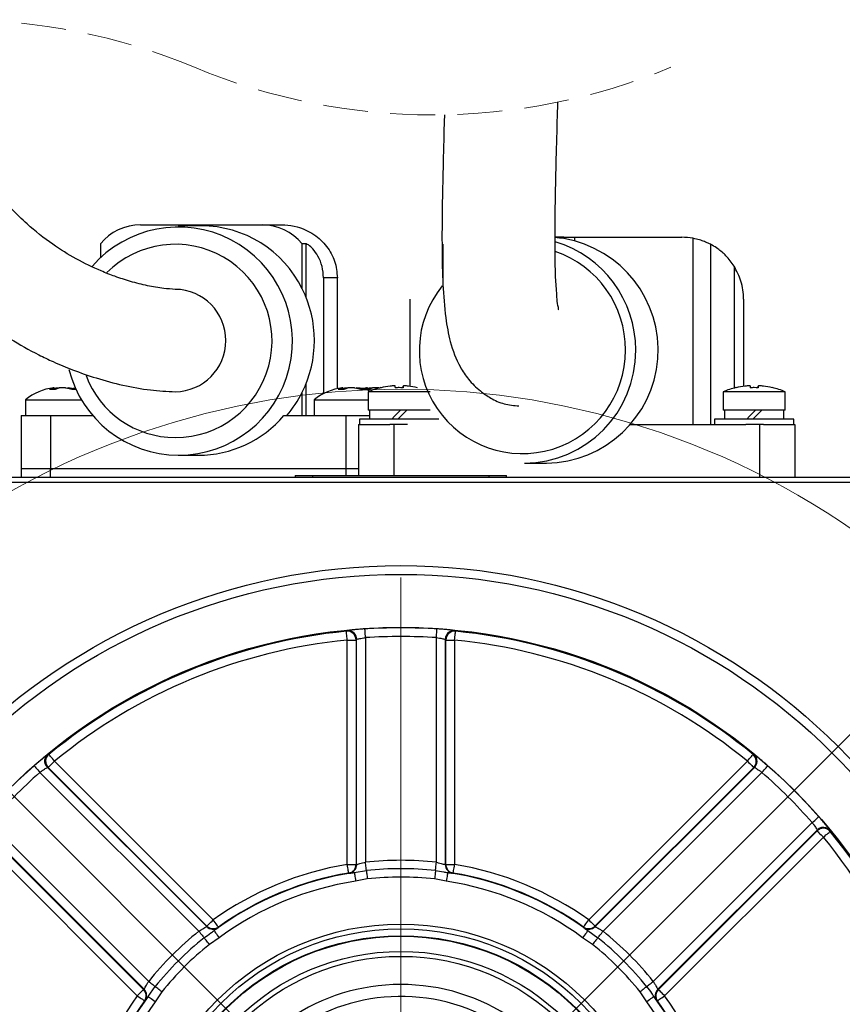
# Model space of a CAD drawing. Header units: millimetres. Extents: x 10 to 584, y 10 to 410.
# Tile 18 of 28: x 329 to 375, y 210 to 266. Entities that reach past the tile are written whole.
import ezdxf

# ---------------------------------------------------------------- set-up
doc = ezdxf.new("R2010")
doc.units = ezdxf.units.MM
doc.header["$LTSCALE"] = 2
for name, pattern in [('SLD-中心线', [34.29, 30.48, -1.27, 1.27, -1.27]), ('SLD-实线', [0]), ('SLD-虚线', [1.905, 1.27, -0.635])]:
    doc.linetypes.add(name, pattern=pattern)
doc.layers.add('细实线层', color=7, linetype='SLD-实线')
doc.styles.add('SLDTEXTSTYLE1', font='txt')
doc.dimstyles.new('SLDDIMSTYLE14', dxfattribs={"dimtxt": 5, "dimasz": 5, "dimexe": 0, "dimexo": 0.0625, "dimgap": 1.25, "dimtad": 2, "dimdec": 4, "dimlfac": 2, "dimzin": 12, "dimdsep": 46, "dimtxsty": 'SLDTEXTSTYLE1', "dimsah": 1, "dimcen": 0.09, "dimazin": 3, "dimtfac": 1, "dimtdec": 3, "dimtofl": 0, "dimtmove": 0, "dimatfit": 3, "dimfxl": 1, "dimfrac": 2, "dimtolj": 1, "dimtzin": 12, "dimarcsym": 0})

# ---------------------------------------------------------------- blocks, each defined once
blk = doc.blocks.new('_D_14')
at = {"layer": '细实线层'}
blk.add_line((350.137, 165.703), (350.137, 156.782), dxfattribs=at)
blk.add_arc((350.137, 200.023), 41.241, 225, 270, dxfattribs=at)
for points in [[(320.975, 170.861), (324.207, 166.969), (325.227, 168.121)], [(350.137, 158.782), (345.192, 159.851), (345.099, 158.315)]]:
    blk.add_solid(points, dxfattribs=at)
at = {"layer": '细实线层', "insert": (332.318, 168.86), "char_height": 5, "attachment_point": 1, "rotation": 339.5692, "style": 'SLDTEXTSTYLE1'}
blk.add_mtext('45°', dxfattribs=at)
blk = doc.blocks.new('SW_CENTERMARKSYMBOL_0')
at = {"color": 0, "linetype": 'SLD-实线', "lineweight": 18}
blk.add_line((31.82, 36.82), (31.82, 66.14), dxfattribs=at)
at = {"color": 0, "linetype": 'SLD-中心线', "lineweight": 18}
for p, q in [((3.536, 60.104), (28.284, 35.355)), ((60.104, 60.104), (35.355, 35.355))]:
    blk.add_line(p, q, dxfattribs=at)
at = {"color": 0, "linetype": 'SLD-中心线', "lineweight": 0}
blk.add_arc((31.82, 31.82), 45, 51.3661, 128.6339, dxfattribs=at)

msp = doc.modelspace()

# ---------------------------------------------------------------- linework, layer by layer
at = {"color": 7, "linetype": 'SLD-实线', "lineweight": 25}
for p, q in [((335.387142, 254.322881), (342.280796, 254.322881)), ((338.833969, 254.273203), (337.531608, 254.273203)), ((342.280796, 254.322881), (343.420771, 254.322881)), ((359.359331, 253.622882), (358.860127, 253.622882)), ((359.359331, 253.544274), (359.359331, 253.622882)), ((359.359331, 253.622882), (359.973685, 253.622882)), ((359.973685, 253.413453), (359.973685, 253.622882)), ((359.973685, 253.622882), (366.036752, 253.622882)), ((366.665801, 253.565888), (366.665801, 243.022881)), ((333.122084, 253.249018), (333.122084, 252.485056)), ((344.762914, 253.249018), (344.545854, 253.249018)), ((344.545854, 250.707482), (344.545854, 253.249018)), ((367.657501, 253.225006), (367.657501, 243.022881)), ((346.540197, 251.322882), (345.753548, 251.322882)), ((345.753548, 251.322882), (345.753548, 244.76454)), ((346.540197, 245.048763), (346.540197, 251.322882)), ((350.636751, 250.122882), (350.636751, 245.177321)), ((369.536752, 250.122882), (369.536752, 245.177321)), ((330.49891, 244.997739), (330.49891, 245.097257)), ((331.255341, 245.097257), (331.255341, 245.064891)), ((346.846718, 244.997739), (346.846718, 245.097257)), ((347.603149, 245.097257), (347.603149, 245.064891)), ((348.235904, 244.997739), (348.235904, 245.097257)), ((350.255909, 245.098449), (350.255909, 245.187319)), ((350.257594, 245.187319), (350.257594, 245.098374)), ((370.355908, 245.098449), (370.355908, 245.187319)), ((370.357594, 245.187319), (370.357594, 245.098374)), ((328.877125, 244.42088), (328.877125, 243.522882)), ((328.877125, 244.42088), (332.047375, 244.42088)), ((344.545854, 243.522882), (344.545854, 244.838923)), ((345.224934, 244.42088), (345.224934, 243.522882)), ((345.224934, 244.42088), (348.286751, 244.42088)), ((348.286751, 244.868664), (348.286751, 243.822881)), ((351.786751, 244.868664), (348.286754, 244.868664)), ((368.386751, 244.868664), (368.386751, 243.822881)), ((371.886751, 244.868664), (368.386753, 244.868664)), ((371.886751, 243.822881), (371.886751, 244.868664)), ((351.786751, 243.822881), (348.286754, 243.822881)), ((348.361751, 243.822881), (348.361751, 243.322882)), ((371.886751, 243.822881), (368.386753, 243.822881)), ((368.461751, 243.822881), (368.461751, 243.322882)), ((371.811751, 243.322882), (371.811751, 243.822881)), ((328.636751, 243.522882), (328.636751, 240.522882)), ((328.636751, 243.522882), (330.289455, 243.522882)), ((330.289455, 243.522882), (330.289455, 240.522882)), ((330.289455, 243.522882), (332.688518, 243.522882)), ((343.503411, 243.522882), (347.031187, 243.522882)), ((347.031187, 240.522882), (347.031187, 243.522882)), ((347.031187, 243.522882), (348.361751, 243.522882)), ((347.786751, 243.322882), (347.786751, 243.022881)), ((352.286751, 243.322882), (347.786751, 243.322882)), ((367.886752, 243.322882), (367.886752, 243.022881)), ((372.386752, 243.322882), (367.886752, 243.322882)), ((372.386752, 243.022881), (372.386752, 243.322882)), ((347.736751, 243.022881), (347.736751, 240.122882)), ((347.736751, 243.022881), (349.507099, 243.022881)), ((350.50845, 243.022881), (349.507099, 243.022881)), ((363.130237, 243.022881), (369.665053, 243.022881)), ((370.666403, 243.022881), (369.665053, 243.022881)), ((370.436752, 243.022881), (370.436752, 240.022882)), ((370.666403, 243.022881), (372.436751, 243.022881)), ((372.436751, 243.022881), (372.436751, 240.022882)), ((337.531608, 241.273202), (338.660321, 241.273202)), ((328.636751, 240.522882), (328.636751, 240.022882)), ((328.636751, 240.522882), (330.289455, 240.522882)), ((330.289455, 240.522882), (347.031187, 240.522882)), ((347.031187, 240.522882), (347.736751, 240.522882)), ((357.124256, 240.822881), (358.374523, 240.822881)), ((321.836751, 240.022882), (378.436752, 240.022882)), ((344.154785, 240.122882), (344.154785, 240.022882)), ((344.154785, 240.122882), (345.154786, 240.122882)), ((345.136751, 240.122882), (345.136751, 240.022882)), ((345.136751, 240.122882), (355.136751, 240.122882)), ((355.118718, 240.122882), (356.118717, 240.122882)), ((355.136751, 240.022882), (355.136751, 240.122882)), ((356.118717, 240.022882), (356.118717, 240.122882)), ((378.436752, 239.722881), (321.836751, 239.722881)), ((347.096531, 230.804961), (347.596455, 230.804961)), ((347.096531, 218.095142), (347.096531, 230.804961)), ((347.596455, 230.804961), (347.596455, 218.095142)), ((347.628176, 218.084372), (347.628176, 230.839952)), ((348.1281, 230.938419), (348.1281, 218.214087)), ((352.145403, 218.214087), (352.145403, 230.938419)), ((352.645327, 230.839952), (352.645327, 218.084372)), ((352.677048, 218.095142), (352.677048, 230.804961)), ((352.677048, 230.804961), (353.176972, 230.804961)), ((353.176972, 230.804961), (353.176972, 218.095142)), ((330.520295, 223.93886), (339.507494, 214.95166)), ((360.766009, 214.95166), (369.753208, 223.93886)), ((338.693959, 214.306335), (329.696495, 223.303798)), ((330.119623, 223.587673), (339.139179, 214.568115)), ((339.153994, 214.59816), (330.166794, 223.585359)), ((370.106708, 223.585359), (361.119509, 214.59816)), ((361.134323, 214.568115), (370.15388, 223.587673)), ((370.577008, 223.303798), (361.579544, 214.306335)), ((326.855833, 220.463138), (335.853296, 211.465675)), ((364.420206, 211.465675), (373.41767, 220.463138)), ((335.591518, 211.020454), (326.571962, 220.040012)), ((326.574272, 219.992838), (335.561472, 211.005639)), ((373.701541, 220.040012), (364.681984, 211.020454)), ((364.71203, 211.005639), (373.699231, 219.992838)), ((335.207973, 210.652139), (326.220773, 219.639338)), ((374.05273, 219.639338), (365.06553, 210.652139)), ((347.096531, 218.095142), (347.596455, 218.095142)), ((347.496753, 217.630393), (348.180448, 217.739999)), ((347.596455, 218.095142), (347.628176, 218.084372)), ((352.645327, 218.084372), (352.677048, 218.095142)), ((352.677048, 218.095142), (353.176972, 218.095142)), ((348.232797, 217.265911), (347.57089, 217.135939)), ((352.702613, 217.135939), (352.040706, 217.265911)), ((339.139179, 214.568115), (339.153994, 214.59816)), ((360.72038, 214.340031), (361.281329, 213.93409)), ((361.119509, 214.59816), (361.134323, 214.568115)), ((339.850332, 213.937979), (339.290389, 213.561844)), ((360.983114, 213.561844), (360.423171, 213.937979)), ((335.561472, 211.005639), (335.591518, 211.020454)), ((335.819601, 210.606511), (336.225543, 211.167458)), ((336.59779, 210.869245), (336.221655, 210.3093)), ((364.051848, 210.3093), (363.675713, 210.869245)), ((364.681984, 211.020454), (364.71203, 211.005639))]:
    msp.add_line(p, q, dxfattribs=at)
at = {"color": 8, "linetype": 'SLD-实线', "lineweight": 25}
for p, q in [((344.762914, 250.223647), (344.762914, 253.249018)), ((352.516002, 253.225006), (352.516002, 250.925222)), ((368.993895, 251.995128), (368.993895, 245.075339)), ((330.45006, 244.999237), (330.45006, 245.079431)), ((330.570832, 245.001841), (330.570832, 245.079431)), ((331.391256, 245.079431), (331.391256, 245.030753)), ((344.762914, 243.522882), (344.762914, 245.322758)), ((346.797869, 244.999237), (346.797869, 245.079431)), ((346.91864, 245.001841), (346.91864, 245.079431)), ((347.739066, 245.079431), (347.739066, 245.030753)), ((348.187054, 244.999237), (348.187054, 245.079431)), ((348.307826, 245.001841), (348.307826, 245.079431)), ((349.516396, 245.187236), (349.516396, 245.187319)), ((369.616395, 245.187236), (369.616395, 245.187319)), ((349.736751, 243.022881), (349.736751, 240.122882)), ((330.289455, 240.022882), (330.289455, 240.522882)), ((347.031187, 240.122882), (347.031187, 240.522882))]:
    msp.add_line(p, q, dxfattribs=at)
at = {"color": 7, "linetype": 'SLD-实线', "lineweight": 25, "flags": 128}
for points in [[(330.49891, 245.064891), (330.529988, 245.07147), (330.570832, 245.079431)], [(331.708433, 245.073877), (331.642754, 245.061541), (331.571717, 245.046587)], [(331.68038, 245.020426), (331.706597, 245.032111), (331.724031, 245.039448)], [(346.846718, 245.064891), (346.877797, 245.07147), (346.91864, 245.079431)], [(348.206636, 245.096832), (347.990563, 245.061541), (347.919526, 245.046587)], [(348.235904, 245.064891), (348.266983, 245.07147), (348.307826, 245.079431)], [(349.009014, 245.098339), (349.007696, 245.100468), (349.006729, 245.101988), (349.006113, 245.102901), (349.005845, 245.103204), (349.005845, 245.103204)], [(369.109014, 245.098339), (369.107695, 245.100468), (369.106729, 245.101988), (369.106112, 245.102901), (369.105846, 245.103204), (369.105846, 245.103204)], [(371.165201, 245.098339), (371.166341, 245.100468), (371.167131, 245.101988), (371.167569, 245.102901), (371.167654, 245.103206), (371.16739, 245.102901), (371.166773, 245.101988), (371.165806, 245.100468), (371.164488, 245.098339)], [(349.6126, 243.322882), (349.777241, 243.487468), (349.944498, 243.654696), (350.112686, 243.822881)], [(350.465301, 243.822881), (350.303074, 243.660572), (350.135281, 243.492737), (349.965428, 243.322882)], [(350.466152, 243.822881), (350.301623, 243.658296), (350.134424, 243.491068), (349.96624, 243.322882)], [(369.712601, 243.322882), (369.877242, 243.487468), (370.044498, 243.654696), (370.212685, 243.822881)], [(370.565301, 243.822881), (370.403074, 243.660572), (370.235281, 243.492737), (370.065428, 243.322882)], [(370.566152, 243.822881), (370.401623, 243.658296), (370.234424, 243.491068), (370.06624, 243.322882)], [(347.096531, 230.804961), (347.087049, 230.900969), (347.077923, 230.993371), (347.069496, 231.078688), (347.062086, 231.153719), (347.05597, 231.215644), (347.051378, 231.262132), (347.048483, 231.291443), (347.047395, 231.302466)], [(348.1281, 230.938419), (348.121845, 231.034692), (348.115825, 231.127347), (348.110267, 231.212899), (348.105378, 231.288138), (348.101344, 231.350231), (348.098315, 231.39685), (348.096405, 231.426239), (348.095687, 231.437291)], [(352.145403, 230.938419), (352.151658, 231.034692), (352.157678, 231.127347), (352.163236, 231.212899), (352.168125, 231.288138), (352.172159, 231.350231), (352.175188, 231.39685), (352.177097, 231.426239), (352.177816, 231.437291)], [(353.176972, 230.804961), (353.186454, 230.900969), (353.19558, 230.993371), (353.204007, 231.078688), (353.211417, 231.153719), (353.217533, 231.215644), (353.222125, 231.262132), (353.225019, 231.291443), (353.226108, 231.302466)], [(330.520295, 223.93886), (330.459111, 224.013455), (330.400229, 224.085241), (330.345856, 224.151529), (330.298042, 224.209826), (330.25858, 224.257938), (330.228953, 224.294059), (330.210276, 224.316827), (330.20325, 224.325392)], [(369.753208, 223.93886), (369.814392, 224.013455), (369.873276, 224.085241), (369.927647, 224.151529), (369.975461, 224.209826), (370.014923, 224.257938), (370.04455, 224.294059), (370.063227, 224.316827), (370.070253, 224.325392)], [(330.166794, 223.585359), (330.174627, 223.593194), (330.195453, 223.614018), (330.228485, 223.64705), (330.272485, 223.691053), (330.325799, 223.744366), (330.386421, 223.804988), (330.452075, 223.870642), (330.520295, 223.93886)], [(369.753208, 223.93886), (369.821427, 223.870642), (369.887082, 223.804988), (369.947704, 223.744366), (370.001018, 223.691053), (370.045018, 223.64705), (370.078052, 223.614018), (370.098876, 223.593194), (370.106708, 223.585359)], [(329.36666, 223.679475), (329.373967, 223.671149), (329.393398, 223.649021), (329.424219, 223.613914), (329.465274, 223.567154), (329.515019, 223.510496), (329.571584, 223.446071), (329.632843, 223.376296), (329.696495, 223.303798)], [(370.577008, 223.303798), (370.64066, 223.376296), (370.701918, 223.446071), (370.758483, 223.510496), (370.808229, 223.567154), (370.849283, 223.613914), (370.880105, 223.649021), (370.899536, 223.671149), (370.906845, 223.679475)], [(373.41767, 220.463138), (373.490168, 220.526788), (373.559941, 220.58805), (373.624366, 220.644615), (373.681024, 220.694359), (373.727784, 220.735412), (373.762889, 220.766235), (373.785019, 220.785666), (373.793345, 220.792975)], [(373.699231, 219.992838), (373.707064, 219.985004), (373.727888, 219.96418), (373.760922, 219.931148), (373.804921, 219.887148), (373.858234, 219.833835), (373.918857, 219.77321), (373.984512, 219.707556), (374.05273, 219.639338)], [(374.05273, 219.639338), (374.127323, 219.700522), (374.199113, 219.759404), (374.265401, 219.813775), (374.323696, 219.861593), (374.371806, 219.901055), (374.407927, 219.930682), (374.430697, 219.949357), (374.439262, 219.956383)], [(348.180448, 217.739999), (348.177199, 217.769421), (348.172723, 217.809956), (348.167132, 217.860594), (348.160565, 217.920068), (348.153187, 217.986892), (348.145181, 218.059394), (348.136749, 218.135759), (348.1281, 218.214087)], [(352.093055, 217.739999), (352.096303, 217.769421), (352.100779, 217.809956), (352.106371, 217.860594), (352.112938, 217.920068), (352.120316, 217.986892), (352.128322, 218.059394), (352.136754, 218.135759), (352.145403, 218.214087)], [(347.179475, 217.602089), (347.177759, 217.612292), (347.172955, 217.640847), (347.165247, 217.686668), (347.154927, 217.748012), (347.142388, 217.822551), (347.128106, 217.907447), (347.112625, 217.999476), (347.096531, 218.095142)], [(347.496753, 217.630393), (347.498288, 217.62016), (347.502581, 217.591524), (347.509471, 217.545572), (347.518694, 217.484053), (347.529902, 217.409305), (347.542667, 217.324167), (347.556505, 217.231877), (347.57089, 217.135939)], [(348.180448, 217.739999), (348.183697, 217.710576), (348.188173, 217.670038), (348.193765, 217.6194), (348.200332, 217.559926), (348.20771, 217.493105), (348.215716, 217.420604), (348.224148, 217.344235), (348.232797, 217.265911)], [(352.093055, 217.739999), (352.089806, 217.710576), (352.08533, 217.670038), (352.079738, 217.6194), (352.073171, 217.559926), (352.065793, 217.493105), (352.057787, 217.420604), (352.049355, 217.344235), (352.040706, 217.265911)], [(352.77675, 217.630393), (352.775215, 217.62016), (352.770922, 217.591524), (352.764032, 217.545572), (352.754808, 217.484053), (352.743601, 217.409305), (352.730836, 217.324167), (352.716998, 217.231877), (352.702613, 217.135939)], [(353.094027, 217.602089), (353.095744, 217.612292), (353.100548, 217.640847), (353.108256, 217.686668), (353.118576, 217.748012), (353.131115, 217.822551), (353.145396, 217.907447), (353.160878, 217.999476), (353.176972, 218.095142)], [(339.153994, 214.59816), (339.161827, 214.605994), (339.182652, 214.626818), (339.215685, 214.659851), (339.259685, 214.70385), (339.312999, 214.757166), (339.373621, 214.817788), (339.439276, 214.883443), (339.507494, 214.95166)], [(339.797485, 214.54437), (339.791483, 214.552797), (339.774689, 214.576385), (339.747739, 214.614234), (339.71166, 214.66491), (339.66782, 214.726481), (339.617888, 214.796613), (339.56376, 214.872635), (339.507494, 214.95166)], [(360.476018, 214.54437), (360.48202, 214.552797), (360.498815, 214.576385), (360.525764, 214.614234), (360.561844, 214.66491), (360.605682, 214.726481), (360.655615, 214.796613), (360.709743, 214.872635), (360.766009, 214.95166)], [(360.766009, 214.95166), (360.834227, 214.883443), (360.899882, 214.817788), (360.960505, 214.757166), (361.013818, 214.70385), (361.057818, 214.659851), (361.090851, 214.626818), (361.111675, 214.605994), (361.119509, 214.59816)], [(338.693959, 214.306335), (338.743228, 214.244835), (338.791265, 214.184872), (338.83687, 214.127946), (338.878904, 214.075479), (338.916315, 214.028783), (338.948167, 213.989019), (338.973667, 213.95719), (338.992174, 213.93409)], [(339.553122, 214.340031), (339.559273, 214.331712), (339.576486, 214.308425), (339.604106, 214.271064), (339.641084, 214.221041), (339.686015, 214.160259), (339.73719, 214.091032), (339.792665, 214.015986), (339.850332, 213.937979)], [(360.72038, 214.340031), (360.71423, 214.331712), (360.697017, 214.308425), (360.669397, 214.271064), (360.632419, 214.221041), (360.587489, 214.160259), (360.536313, 214.091032), (360.480838, 214.015986), (360.423171, 213.937979)], [(361.281329, 213.93409), (361.299836, 213.95719), (361.325336, 213.989019), (361.357188, 214.028783), (361.394599, 214.075479), (361.436633, 214.127946), (361.482238, 214.184872), (361.530275, 214.244835), (361.579544, 214.306335)], [(339.290389, 213.561844), (339.24112, 213.623344), (339.193082, 213.683307), (339.147477, 213.740233), (339.105444, 213.7927), (339.068034, 213.839396), (339.036181, 213.87916), (339.010682, 213.910989), (338.992174, 213.93409)], [(361.281329, 213.93409), (361.262822, 213.910989), (361.237322, 213.87916), (361.20547, 213.839396), (361.168059, 213.7927), (361.126025, 213.740233), (361.08042, 213.683307), (361.032383, 213.623344), (360.983114, 213.561844)], [(335.853296, 211.465675), (335.914797, 211.416404), (335.974759, 211.368367), (336.031687, 211.322762), (336.084155, 211.280729), (336.130852, 211.24332), (336.170613, 211.211465), (336.202442, 211.185965), (336.225543, 211.167458)], [(364.04796, 211.167458), (364.071061, 211.185965), (364.102891, 211.211465), (364.142651, 211.24332), (364.189348, 211.280729), (364.241816, 211.322762), (364.298743, 211.368367), (364.358706, 211.416404), (364.420206, 211.465675)], [(335.207973, 210.652139), (335.276191, 210.720356), (335.341845, 210.786011), (335.402468, 210.846636), (335.455782, 210.899949), (335.499781, 210.943948), (335.532814, 210.97698), (335.553639, 210.997805), (335.561472, 211.005639)], [(336.59779, 210.869245), (336.53629, 210.918512), (336.476328, 210.966549), (336.419401, 211.012154), (336.366933, 211.054191), (336.320235, 211.0916), (336.280475, 211.123451), (336.248646, 211.148951), (336.225543, 211.167458)], [(364.04796, 211.167458), (364.024857, 211.148951), (363.993028, 211.123451), (363.953268, 211.0916), (363.90657, 211.054191), (363.854102, 211.012154), (363.797175, 210.966549), (363.737213, 210.918512), (363.675713, 210.869245)], [(364.71203, 211.005639), (364.719864, 210.997805), (364.740688, 210.97698), (364.773721, 210.943948), (364.817722, 210.899949), (364.871034, 210.846636), (364.931658, 210.786011), (364.997312, 210.720356), (365.06553, 210.652139)], [(335.207973, 210.652139), (335.286998, 210.595872), (335.363021, 210.541747), (335.433151, 210.491813), (335.494723, 210.447974), (335.545396, 210.411895), (335.583247, 210.384946), (335.606835, 210.368149), (335.615264, 210.362147)], [(336.221655, 210.3093), (336.143646, 210.366968), (336.0686, 210.422445), (335.999372, 210.473619), (335.938593, 210.51855), (335.88857, 210.555527), (335.851207, 210.583146), (335.827922, 210.600361), (335.819601, 210.606511)], [(364.453902, 210.606511), (364.445581, 210.600361), (364.422296, 210.583146), (364.384933, 210.555527), (364.33491, 210.51855), (364.27413, 210.473619), (364.204902, 210.422445), (364.129857, 210.366968), (364.051848, 210.3093)], [(364.658238, 210.362147), (364.666668, 210.368149), (364.690255, 210.384946), (364.728106, 210.411895), (364.77878, 210.447974), (364.840351, 210.491813), (364.910482, 210.541747), (364.986504, 210.595872), (365.06553, 210.652139)]]:
    msp.add_lwpolyline(points, dxfattribs=at)
at = {"color": 7, "linetype": 'SLD-实线', "lineweight": 25}
for centre, radius in [((350.136752, 200.022884), 35.000001), ((350.136753, 200.022881), 34.5), ((350.13675, 200.022881), 31.489527), ((350.13675, 200.022883), 14.691121), ((350.136751, 200.022881), 14.419229), ((350.136751, 200.022884), 14.028108), ((350.136751, 200.022882), 14), ((350.13675, 200.022882), 13.142374), ((350.136752, 200.022882), 12.859897)]:
    msp.add_circle(centre, radius, dxfattribs=at)
at = {"color": 7, "linetype": 'SLD-虚线', "lineweight": 18}
for centre, start, end in [((324.96979, 230.888602), 67.3801351, 112.6198649), ((351.940044, 295.617211), 247.3801351, 292.6198649)]:
    msp.add_arc(centre, 35.06133, start, end, dxfattribs=at)
at = {"color": 7, "linetype": 'SLD-实线', "lineweight": 25}
for centre, radius, start, end in [((337.532119, 247.738768), 6.465566, 269.9954652, 139.0794978), ((335.392468, 251.385916), 2.93697, 90.1038977, 140.627327), ((338.814031, 247.883503), 6.38973, 26.2287415, 89.8212185), ((342.27547, 251.385916), 2.936971, 39.3726784, 89.8960878), ((358.288877, 247.228326), 6.406018, 270.7660449, 80.3806794), ((358.374655, 247.415472), 6.207399, 80.8726553, 85.499647), ((357.037107, 247.251034), 6.389981, 359.7475649, 73.3086038), ((366.036755, 250.122933), 3.499949, 79.6459691, 90.0000508), ((338.647473, 247.773203), 6.587936, 333.5509382, 26.4490618), ((357.075265, 247.174637), 6.351945, 270.4419149, 0.4351795), ((337.572374, 247.702392), 6.42932, 194.1854166, 269.6367029), ((330.87713, 241.922877), 3.200006, 97.3158891, 128.6822052), ((330.757665, 244.006739), 1.115925, 106.0007717, 117.7008391), ((330.397984, 242.488161), 2.511645, 86.3690295, 93.6309705), ((331.075746, 244.006849), 1.115808, 106.0001547, 117.7014561), ((330.762097, 242.812118), 2.306127, 71.1655973, 79.4731256), ((330.876977, 241.922166), 3.200729, 74.3537163, 82.5707051), ((330.969973, 242.812264), 2.305977, 71.1653258, 79.4733971), ((331.610512, 243.926488), 1.073319, 84.4439158, 95.5560842), ((347.224941, 241.922872), 3.200011, 97.3159198, 128.6821805), ((347.105448, 244.006808), 1.115852, 106.0004433, 117.7012548), ((346.745793, 242.488173), 2.511633, 86.3690202, 93.6309798), ((347.423576, 244.006797), 1.115864, 106.0005053, 117.7011928), ((347.109927, 242.812207), 2.306036, 71.165414, 79.4732583), ((347.224914, 241.922803), 3.20008, 68.8327038, 82.5715221), ((347.317767, 242.81221), 2.306032, 71.1654072, 79.473265), ((347.958321, 243.92647), 1.073337, 84.4439786, 95.5560214), ((348.487106, 244.028199), 1.093216, 105.9302545, 114.8211159), ((348.133192, 242.428057), 2.571743, 86.414116, 90.6401199), ((350.036691, 240.723034), 4.499837, 103.2432132, 112.8854207), ((348.812758, 244.006807), 1.115853, 106.000442, 117.7012452), ((350.036416, 240.722763), 4.49474, 96.6437359, 103.2227461), ((350.037129, 240.722764), 4.494739, 96.6437355, 103.2227465), ((350.033577, 240.195741), 4.907464, 89.9626527, 92.5517794), ((335.910551, 245.014151), 13.908121, 0.346823, 0.7134023), ((350.038417, 240.127664), 4.975541, 87.4657701, 92.5342299), ((364.158638, 245.014191), 13.903807, 179.2865408, 179.6532339), ((336.354864, 245.014191), 13.903807, 0.3467661, 0.7134592), ((350.037088, 240.722774), 4.494729, 76.7772444, 83.3562694), ((370.136683, 240.723055), 4.499815, 103.2431692, 112.8854326), ((370.13643, 240.72268), 4.494824, 96.6437976, 103.2226841), ((370.137144, 240.72268), 4.494824, 96.6437976, 103.2226841), ((370.133577, 240.19571), 4.907495, 89.9626602, 92.5517713), ((356.074222, 245.01474), 13.844448, 0.34598, 0.7142453), ((370.138417, 240.127658), 4.975547, 87.4657717, 92.5342283), ((384.391322, 245.012963), 14.036497, 179.288274, 179.6515006), ((356.322179, 245.012963), 14.036497, 0.3484994, 0.711726), ((370.137095, 240.722815), 4.494687, 76.7772154, 83.3563029), ((370.136798, 240.722998), 4.499875, 67.1145997, 76.756711), ((338.720527, 247.739772), 6.507639, 319.6097154, 333.5279863), ((338.64933, 247.634781), 6.361589, 270.0989953, 319.7320161), ((350.136751, 200.022523), 31.481004, 86.2826328, 93.7173672), ((350.136766, 200.022848), 31.43181, 95.6405974, 129.3594069), ((347.096347, 230.804759), 0.500108, 0.0230578, 95.6172935), ((347.128124, 230.839766), 0.500052, 0.0213815, 41.543052), ((350.136751, 200.023154), 30.98045, 86.2825579, 93.7174421), ((353.14536, 230.83977), 0.500033, 146.9700987, 179.9791534), ((353.177156, 230.804759), 0.500108, 84.3827147, 179.976934), ((350.136737, 200.022848), 31.43181, 50.6405931, 84.3594026), ((350.136748, 200.022886), 30.931845, 95.6405721, 129.3594236), ((350.136754, 200.022886), 30.931845, 50.6405765, 84.3594272), ((330.520568, 223.938846), 0.500109, 129.3828006, 224.9767184), ((369.752934, 223.938846), 0.500109, 315.0232816, 50.6171994), ((330.47332, 223.941116), 0.500024, 196.6046295, 224.9793901), ((369.800169, 223.941126), 0.500041, 315.0208393, 356.5436008), ((350.136533, 200.023087), 31.480348, 131.2825362, 138.7174268), ((350.136683, 200.022935), 30.980637, 131.2825623, 138.7174002), ((350.13682, 200.022935), 30.980637, 41.2825998, 48.7174377), ((350.136757, 200.022887), 31.48064, 41.2825905, 48.7174095), ((374.052717, 219.639064), 0.500108, 39.3828614, 134.9766434), ((374.054989, 219.686294), 0.500042, 101.9700206, 134.9782075), ((350.136779, 200.022895), 31.431745, 5.6405615, 39.3594375), ((350.13678, 200.022891), 30.931822, 5.6405688, 39.359443), ((350.136751, 200.022664), 18.301981, 83.6990676, 96.3009324), ((350.136738, 200.022913), 18.326165, 99.5491936, 125.4508055), ((350.136771, 200.022849), 17.804363, 98.5272221, 126.472816), ((350.136727, 200.02293), 17.826165, 99.5491651, 125.4508047), ((347.096419, 218.095179), 0.500036, 279.5612134, 359.9957979), ((347.128138, 218.084409), 0.500038, 279.4690778, 359.9957461), ((350.136751, 200.022948), 17.824731, 83.6989698, 96.3010302), ((353.145365, 218.084409), 0.500038, 180.0042563, 260.530904), ((353.177084, 218.095179), 0.500036, 180.0042219, 260.438751), ((350.136729, 200.022843), 17.804368, 53.5271887, 81.4727732), ((350.136776, 200.022931), 17.826164, 54.5491952, 80.4508357), ((350.136764, 200.022908), 18.32617, 54.5491986, 80.4508061), ((350.136767, 200.022848), 17.304382, 98.5272101, 126.4727998), ((350.136751, 200.022615), 17.348092, 83.6990899, 96.3009101), ((350.136735, 200.022848), 17.304382, 53.5272003, 81.4727892), ((350.136675, 200.02295), 18.301662, 128.6989398, 141.3010226), ((339.492731, 214.92171), 0.500027, 225.0035001, 305.5319353), ((339.507545, 214.95176), 0.500032, 225.0040196, 305.4394763), ((360.765958, 214.95176), 0.500032, 234.5605237, 314.9959804), ((360.780772, 214.92171), 0.500027, 234.4680647, 314.9964999), ((350.136828, 200.02295), 18.301662, 38.6989774, 51.3010602), ((350.136704, 200.022932), 17.824726, 128.698976, 141.3010432), ((350.136799, 200.022932), 17.824726, 38.6989568, 51.301024), ((350.136939, 200.022694), 17.34809, 128.6990889, 141.3009111), ((350.13664, 200.022771), 17.347982, 38.6990493, 51.3009507), ((335.207868, 210.652085), 0.500036, 324.5610608, 44.9959236), ((335.237915, 210.666901), 0.500035, 324.46867, 44.9958673), ((350.136751, 200.02288), 11.266217, 15.4432004, 288.0628317), ((365.035588, 210.666901), 0.500035, 135.0041327, 215.53133), ((365.065636, 210.652086), 0.500037, 135.0043234, 215.4388569), ((350.13672, 200.022894), 18.326165, 144.549192, 170.4507977), ((350.13676, 200.022878), 17.804335, 143.5271801, 171.4728138), ((350.136723, 200.022893), 17.826187, 144.5491983, 170.4508079), ((350.136743, 200.022883), 17.304336, 143.5271676, 171.4728252), ((350.136751, 200.022881), 10.589252, 16.4576293, 288.0628323), ((350.136759, 200.022883), 17.304336, 8.5271748, 36.4728324), ((350.136716, 200.022867), 17.804363, 8.5272088, 36.4727973), ((350.13678, 200.022893), 17.826187, 9.5491921, 35.4508017), ((350.136783, 200.022894), 18.326165, 9.5492023, 35.450808)]:
    msp.add_arc(centre, radius, start, end, dxfattribs=at)
at = {"color": 8, "linetype": 'SLD-实线', "lineweight": 25}
for centre, radius, start, end in [((337.360716, 247.749422), 5.476221, 269.9711638, 135.0213332), ((356.968615, 247.258427), 5.87929, 359.6535969, 71.0733055), ((337.325357, 247.773242), 2.900186, 270.5797551, 89.2808994), ((357.010933, 247.202297), 5.836901, 141.1221242, 0.2020558), ((337.383183, 247.69661), 5.423467, 200.5866777, 269.7335285), ((347.128071, 230.839762), 0.500095, 41.5393058, 95.5529771), ((353.14544, 230.839737), 0.500119, 84.4482117, 146.9718588), ((330.47339, 223.941158), 0.500102, 129.4469494, 196.6070314), ((369.800143, 223.941176), 0.50007, 356.5381046, 50.5544045), ((374.055038, 219.686261), 0.500084, 39.4462615, 101.9747522)]:
    msp.add_arc(centre, radius, start, end, dxfattribs=at)
at = {"color": 7, "linetype": 'SLD-实线', "lineweight": 25}
for points, knots in [([(337.359905, 250.673201), (337.142108, 250.686128), (336.615447, 250.717385), (335.767975, 250.874653), (334.843547, 251.105422), (333.967546, 251.391572), (332.934717, 251.797467), (331.741937, 252.373817), (330.329633, 253.255427), (329.10996, 254.218836), (328.110822, 255.192489), (327.390503, 256.008164), (326.734732, 256.855134), (326.032725, 257.895), (325.189263, 259.397782), (324.355257, 261.33839), (323.769818, 263.266963), (323.410514, 264.795557), (323.285482, 265.57624), (323.23253, 265.906866)], [0, 0, 0, 0, 0.029120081, 0.070416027, 0.114849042, 0.15633804, 0.193385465, 0.263017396, 0.33291263, 0.415368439, 0.470045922, 0.519050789, 0.56058518, 0.613033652, 0.686478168, 0.790434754, 0.894429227, 0.95528988, 1, 1, 1, 1]), ([(317.4717, 265.138792), (317.480092, 265.079118), (317.550232, 264.580353), (317.771432, 263.464218), (318.167195, 261.755631), (318.743261, 259.871866), (319.412695, 258.128068), (320.091653, 256.67055), (320.713816, 255.515115), (321.344294, 254.472161), (322.082805, 253.384361), (322.988166, 252.219148), (324.298987, 250.762087), (325.955145, 249.265908), (327.858632, 247.927945), (329.342202, 247.096543), (330.528774, 246.527523), (331.608037, 246.075789), (332.925068, 245.617626), (334.398833, 245.22753), (335.893676, 244.943993), (336.888435, 244.895838), (337.356014, 244.873203)], [0, 0, 0, 0, 0.005869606, 0.049059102, 0.110753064, 0.176654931, 0.240753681, 0.292539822, 0.333165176, 0.368521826, 0.411207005, 0.461163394, 0.512129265, 0.601967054, 0.677867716, 0.738297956, 0.767391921, 0.806018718, 0.85220267, 0.903088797, 0.954447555, 1, 1, 1, 1]), ([(359.03382, 249.50632), (359.038552, 249.51479), (359.080563, 249.589989), (358.973728, 249.846533), (358.973759, 250.394315), (358.887334, 251.223143), (358.87274, 252.172098), (358.859936, 253.023556), (358.858943, 253.854098), (358.865707, 254.842737), (358.88992, 256.37906), (358.938607, 258.404803), (358.987671, 260.148037), (359.014922, 261.11498), (359.019518, 261.278051)], [0, 0, 0, 0, 0.002443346, 0.0216921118, 0.0620801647, 0.1459190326, 0.2311372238, 0.3043418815, 0.3625635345, 0.4426061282, 0.5560251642, 0.7537345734, 0.9584683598, 1, 1, 1, 1]), ([(352.596865, 260.562034), (352.591976, 260.389585), (352.563578, 259.387923), (352.51712, 257.655593), (352.467624, 255.284766), (352.450911, 253.082371), (352.494796, 250.980602), (352.626552, 249.231708), (352.902691, 247.64618), (353.343518, 246.455521), (353.967419, 245.534995), (354.556885, 244.944038), (355.239629, 244.475255), (355.975, 244.140688), (356.534682, 244.090223), (356.817582, 244.064714)], [0, 0, 0, 0, 0.027836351, 0.161685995, 0.279614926, 0.410460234, 0.517021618, 0.618780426, 0.693093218, 0.776331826, 0.821061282, 0.871681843, 0.909907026, 0.954461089, 1, 1, 1, 1]), ([(343.420771, 254.322881), (343.425981, 254.322873), (343.469968, 254.322804), (343.751526, 254.316169), (344.374543, 254.220317), (345.225368, 253.832013), (345.958663, 253.140172), (346.445973, 252.278818), (346.50874, 251.642026), (346.540197, 251.322882)], [0, 0, 0, 0, 0.003267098, 0.027588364, 0.176621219, 0.395374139, 0.602402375, 0.800733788, 1, 1, 1, 1]), ([(367.657501, 253.225006), (367.627065, 253.240565), (367.538523, 253.285829), (367.361146, 253.365518), (367.101348, 253.461976), (366.858406, 253.528595), (366.704787, 253.55834), (366.665801, 253.565888)], [0, 0, 0, 0, 0.09744097, 0.283466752, 0.553954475, 0.886800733, 1, 1, 1, 1]), ([(345.753548, 251.322882), (345.737273, 251.541956), (345.705462, 251.97014), (345.474242, 252.534623), (345.188927, 252.926348), (344.957171, 253.171198), (344.809808, 253.230232), (344.762914, 253.249018)], [0, 0, 0, 0, 0.289505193, 0.565841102, 0.791284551, 0.933583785, 1, 1, 1, 1]), ([(368.993895, 251.995128), (368.849996, 252.194893), (368.586203, 252.561097), (368.143371, 252.931097), (367.835129, 253.129848), (367.692277, 253.206376), (367.657501, 253.225006)], [0, 0, 0, 0, 0.400987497, 0.73508108, 0.935509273, 1, 1, 1, 1]), ([(369.536752, 250.122882), (369.536748, 250.12636), (369.536353, 250.467387), (369.44904, 251.134554), (369.142119, 251.714871), (368.993895, 251.995128)], [0, 0, 0, 0, 0.005299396, 0.519621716, 1, 1, 1, 1]), ([(330.45006, 245.079431), (330.454241, 245.080628), (330.462062, 245.082867), (330.472951, 245.086226), (330.482015, 245.089079), (330.490429, 245.092422), (330.4956, 245.09375), (330.499471, 245.097359), (330.496997, 245.098671), (330.493944, 245.098585), (330.488573, 245.098675), (330.48135, 245.098066), (330.472169, 245.097145), (330.461316, 245.095783), (330.453587, 245.09468), (330.449466, 245.094092)], [0, 0, 0, 0, 0.127427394, 0.238372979, 0.332908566, 0.408182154, 0.495550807, 0.511603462, 0.52621647, 0.557598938, 0.608442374, 0.679480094, 0.771376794, 0.878086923, 1, 1, 1, 1]), ([(330.570832, 245.079431), (330.57783, 245.080677), (330.592181, 245.083231), (330.614422, 245.086528), (330.637796, 245.089541), (330.66186, 245.092138), (330.686334, 245.094318), (330.711072, 245.096078), (330.736276, 245.097384), (330.761298, 245.098359), (330.777916, 245.098388), (330.78599, 245.098402)], [0, 0, 0, 0, 0.098597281, 0.202194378, 0.311854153, 0.425497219, 0.537925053, 0.652684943, 0.769499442, 0.888013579, 1, 1, 1, 1]), ([(331.183419, 245.079431), (331.176421, 245.080677), (331.16207, 245.083231), (331.139829, 245.086528), (331.116455, 245.089541), (331.092391, 245.092138), (331.067916, 245.09432), (331.043178, 245.096071), (331.017974, 245.097406), (330.984883, 245.098556), (330.952228, 245.098828), (330.920284, 245.098191), (330.890216, 245.096987), (330.861425, 245.094949), (330.834178, 245.091989), (330.816874, 245.08961), (330.798421, 245.086532), (330.782814, 245.083381), (330.771654, 245.080368), (330.768185, 245.079431)], [0, 0, 0, 0, 0.051034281, 0.104656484, 0.16141675, 0.22023878, 0.278431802, 0.337836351, 0.398295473, 0.459638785, 0.575567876, 0.632713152, 0.689027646, 0.791626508, 0.839867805, 0.885796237, 0.917009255, 0.974201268, 1, 1, 1, 1]), ([(331.255389, 245.097257), (331.255373, 245.097279), (331.255054, 245.097714), (331.260095, 245.09952), (331.264134, 245.098415), (331.273061, 245.098181), (331.286195, 245.09662), (331.302112, 245.094549), (331.32015, 245.091783), (331.334643, 245.089435), (331.353571, 245.086237), (331.372051, 245.082969), (331.386275, 245.080349), (331.391256, 245.079431)], [0, 0, 0, 0, 0.000592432, 0.011443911, 0.072452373, 0.125257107, 0.193567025, 0.365634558, 0.471793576, 0.591466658, 0.685119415, 0.889733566, 1, 1, 1, 1]), ([(346.797869, 245.079431), (346.802049, 245.080628), (346.80987, 245.082867), (346.820759, 245.086225), (346.829824, 245.089079), (346.838237, 245.092423), (346.843411, 245.093748), (346.847278, 245.097359), (346.844806, 245.098672), (346.841753, 245.098585), (346.836382, 245.098675), (346.829159, 245.098066), (346.819977, 245.097145), (346.809125, 245.095783), (346.801396, 245.09468), (346.797275, 245.094092)], [0, 0, 0, 0, 0.127422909, 0.238376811, 0.33290961, 0.408188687, 0.495562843, 0.51160648, 0.526208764, 0.557600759, 0.608440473, 0.679488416, 0.771386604, 0.878096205, 1, 1, 1, 1]), ([(346.91864, 245.079431), (346.925638, 245.080677), (346.939989, 245.083231), (346.96223, 245.086528), (346.985604, 245.089541), (347.009668, 245.092138), (347.034143, 245.094318), (347.058881, 245.096077), (347.084085, 245.097384), (347.109107, 245.098359), (347.125724, 245.098388), (347.133798, 245.098402)], [0, 0, 0, 0, 0.0985953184, 0.202196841, 0.3118535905, 0.42549791, 0.5379248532, 0.6526913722, 0.769499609, 0.8880150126, 1, 1, 1, 1]), ([(347.531227, 245.079431), (347.524229, 245.080677), (347.509878, 245.083231), (347.487637, 245.086528), (347.464264, 245.089541), (347.440199, 245.092138), (347.415725, 245.09432), (347.390987, 245.096072), (347.365783, 245.097406), (347.332692, 245.098556), (347.300036, 245.098828), (347.268093, 245.098191), (347.238024, 245.096987), (347.209233, 245.094949), (347.181986, 245.091989), (347.164683, 245.08961), (347.146229, 245.086532), (347.130623, 245.083381), (347.119462, 245.080368), (347.115993, 245.079431)], [0, 0, 0, 0, 0.051033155, 0.104657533, 0.16141611, 0.220238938, 0.278431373, 0.337834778, 0.39829498, 0.459638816, 0.575566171, 0.632713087, 0.689028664, 0.791626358, 0.839868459, 0.885796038, 0.917008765, 0.974200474, 1, 1, 1, 1]), ([(347.603199, 245.097257), (347.603182, 245.097279), (347.602861, 245.097712), (347.607909, 245.099523), (347.611941, 245.098414), (347.62087, 245.098181), (347.634004, 245.09662), (347.649921, 245.094548), (347.667959, 245.091783), (347.682452, 245.089434), (347.70138, 245.086237), (347.71986, 245.082968), (347.734085, 245.080349), (347.739066, 245.079431)], [0, 0, 0, 0, 0.0005943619, 0.0114491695, 0.0724471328, 0.1252582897, 0.1935669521, 0.3656267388, 0.4717951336, 0.5914599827, 0.6851213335, 0.8897309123, 1, 1, 1, 1]), ([(348.187054, 245.079431), (348.191235, 245.080628), (348.199056, 245.082867), (348.209945, 245.086225), (348.21901, 245.089079), (348.227423, 245.092423), (348.232597, 245.093749), (348.236464, 245.097359), (348.233991, 245.098672), (348.230938, 245.098585), (348.225567, 245.098675), (348.218344, 245.098066), (348.209163, 245.097145), (348.19831, 245.095783), (348.190581, 245.09468), (348.18646, 245.094092)], [0, 0, 0, 0, 0.127422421, 0.238376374, 0.332908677, 0.408188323, 0.495561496, 0.511605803, 0.526208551, 0.55760056, 0.608440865, 0.679487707, 0.771385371, 0.878096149, 1, 1, 1, 1]), ([(348.307826, 245.079431), (348.314824, 245.080677), (348.329175, 245.083231), (348.351416, 245.086528), (348.374789, 245.089541), (348.398853, 245.092138), (348.423328, 245.094318), (348.448066, 245.096077), (348.47327, 245.097384), (348.498292, 245.098359), (348.51491, 245.098388), (348.522983, 245.098402)], [0, 0, 0, 0, 0.098595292, 0.202197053, 0.31185324, 0.425498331, 0.537924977, 0.652691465, 0.769499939, 0.888015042, 1, 1, 1, 1]), ([(348.920413, 245.079431), (348.913415, 245.080677), (348.899064, 245.083231), (348.876823, 245.086528), (348.853449, 245.089541), (348.829385, 245.092138), (348.80491, 245.09432), (348.780172, 245.096072), (348.754968, 245.097406), (348.721877, 245.098556), (348.689222, 245.098828), (348.657278, 245.098191), (348.627209, 245.096987), (348.598418, 245.094949), (348.571172, 245.091989), (348.553868, 245.08961), (348.535415, 245.086532), (348.519808, 245.083381), (348.508648, 245.080368), (348.505179, 245.079431)], [0, 0, 0, 0, 0.051033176, 0.104657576, 0.161416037, 0.220239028, 0.278431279, 0.337834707, 0.398295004, 0.459638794, 0.575566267, 0.632713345, 0.689028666, 0.791626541, 0.839868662, 0.885796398, 0.917009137, 0.974200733, 1, 1, 1, 1]), ([(349.817594, 245.187319), (349.812109, 245.190872), (349.792797, 245.20338), (349.742826, 245.200367), (349.672498, 245.201825), (349.593651, 245.19547), (349.540199, 245.189778), (349.517109, 245.187319)], [0, 0, 0, 0, 0.063659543, 0.224124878, 0.468586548, 0.770436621, 1, 1, 1, 1]), ([(350.557107, 245.187319), (350.524357, 245.19067), (350.462508, 245.196998), (350.377072, 245.203067), (350.314949, 245.199463), (350.272078, 245.201827), (350.260166, 245.189896), (350.257594, 245.187319)], [0, 0, 0, 0, 0.326526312, 0.616639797, 0.836245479, 0.964635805, 1, 1, 1, 1]), ([(369.917594, 245.187319), (369.912109, 245.190872), (369.892797, 245.203381), (369.842826, 245.200367), (369.772498, 245.201825), (369.69365, 245.19547), (369.640199, 245.189778), (369.617108, 245.187319)], [0, 0, 0, 0, 0.063656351, 0.22412258, 0.468588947, 0.770436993, 1, 1, 1, 1]), ([(370.657107, 245.187319), (370.624357, 245.19067), (370.562508, 245.196999), (370.477072, 245.203066), (370.414949, 245.199463), (370.372079, 245.201827), (370.360166, 245.189896), (370.357594, 245.187319)], [0, 0, 0, 0, 0.326522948, 0.61663722, 0.836245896, 0.964633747, 1, 1, 1, 1]), ([(347.047395, 231.302466), (347.053314, 231.308894), (347.064072, 231.320577), (347.074836, 231.332256), (347.079679, 231.33751)], [0, 0, 0, 0, 0.550157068, 1, 1, 1, 1]), ([(348.095687, 231.437291), (348.026573, 231.432618), (347.85123, 231.420761), (347.590049, 231.398231), (347.393289, 231.380211), (347.302903, 231.369055), (347.298285, 231.368485)], [0, 0, 0, 0, 0.259624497, 0.658665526, 0.982560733, 1, 1, 1, 1]), ([(353.046102, 231.360293), (353.044368, 231.360532), (352.967188, 231.371166), (352.789995, 231.387904), (352.502438, 231.414933), (352.29024, 231.429548), (352.177816, 231.437291)], [0, 0, 0, 0, 0.006025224, 0.268098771, 0.612233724, 1, 1, 1, 1]), ([(352.727598, 231.11131), (352.752816, 231.145554), (352.801285, 231.21137), (352.896172, 231.277051), (352.983954, 231.314795), (353.044958, 231.33033), (353.075024, 231.333732), (353.081217, 231.334432)], [0, 0, 0, 0, 0.293939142, 0.564942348, 0.789625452, 0.956669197, 1, 1, 1, 1]), ([(353.193824, 231.33751), (353.199744, 231.331086), (353.210508, 231.319408), (353.221267, 231.307724), (353.226108, 231.302466)], [0, 0, 0, 0, 0.5499845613, 1, 1, 1, 1]), ([(347.628176, 230.839952), (347.622949, 230.834188), (347.612374, 230.822526), (347.601802, 230.810861), (347.596455, 230.804961)], [0, 0, 0, 0, 0.494245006, 1, 1, 1, 1]), ([(347.628176, 230.839952), (347.638433, 230.844048), (347.675321, 230.85878), (347.756959, 230.874989), (347.878805, 230.900837), (348.00763, 230.921966), (348.094085, 230.933773), (348.1281, 230.938419)], [0, 0, 0, 0, 0.064856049, 0.2332509, 0.48699384, 0.79816036, 1, 1, 1, 1]), ([(352.145403, 230.938419), (352.200727, 230.930622), (352.305349, 230.915877), (352.447325, 230.891213), (352.553751, 230.865826), (352.61798, 230.853934), (352.641447, 230.841936), (352.645327, 230.839952)], [0, 0, 0, 0, 0.328508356, 0.621227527, 0.845320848, 0.974426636, 1, 1, 1, 1]), ([(352.677048, 230.804961), (352.671701, 230.810861), (352.661129, 230.822526), (352.650554, 230.834188), (352.645327, 230.839952)], [0, 0, 0, 0, 0.505754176, 1, 1, 1, 1]), ([(330.155643, 224.327344), (330.164371, 224.326988), (330.18024, 224.326342), (330.196109, 224.325687), (330.20325, 224.325392)], [0, 0, 0, 0, 0.549978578, 1, 1, 1, 1]), ([(370.070253, 224.325392), (370.078983, 224.325751), (370.094852, 224.326405), (370.110721, 224.327053), (370.11786, 224.327344)], [0, 0, 0, 0, 0.550141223, 1, 1, 1, 1]), ([(330.035076, 224.239002), (330.03368, 224.237944), (329.971615, 224.190852), (329.834439, 224.077452), (329.612018, 223.8932), (329.451633, 223.753493), (329.36666, 223.679475)], [0, 0, 0, 0, 0.0060278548, 0.2680992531, 0.6122343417, 1, 1, 1, 1]), ([(329.998547, 223.798848), (329.994496, 223.807595), (329.970877, 223.85859), (329.970425, 223.957557), (329.987126, 224.073892), (330.023448, 224.162928), (330.05545, 224.217002), (330.074308, 224.240669), (330.078192, 224.245544)], [0, 0, 0, 0, 0.060999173, 0.355642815, 0.602960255, 0.808013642, 0.960455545, 1, 1, 1, 1]), ([(370.906845, 223.679475), (370.854669, 223.725042), (370.7223, 223.840645), (370.521677, 224.009389), (370.369818, 224.135793), (370.298009, 224.191806), (370.29434, 224.194668)], [0, 0, 0, 0, 0.259626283, 0.658665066, 0.982562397, 1, 1, 1, 1]), ([(329.696495, 223.303798), (329.741129, 223.337406), (329.825533, 223.40096), (329.943367, 223.48391), (330.036573, 223.541212), (330.090398, 223.578224), (330.115476, 223.586332), (330.119623, 223.587673)], [0, 0, 0, 0, 0.328510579, 0.621223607, 0.845319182, 0.974424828, 1, 1, 1, 1]), ([(330.166794, 223.585359), (330.158842, 223.585751), (330.143118, 223.586526), (330.127394, 223.587293), (330.119623, 223.587673)], [0, 0, 0, 0, 0.5057883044, 1, 1, 1, 1]), ([(370.15388, 223.587673), (370.146109, 223.587293), (370.130385, 223.586526), (370.114661, 223.585751), (370.106708, 223.585359)], [0, 0, 0, 0, 0.4942116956, 1, 1, 1, 1]), ([(370.15388, 223.587673), (370.16403, 223.583316), (370.200531, 223.56765), (370.269718, 223.521382), (370.374157, 223.453507), (370.480186, 223.377348), (370.54967, 223.324565), (370.577008, 223.303798)], [0, 0, 0, 0, 0.064860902, 0.233252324, 0.486992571, 0.798159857, 1, 1, 1, 1]), ([(373.41767, 220.463138), (373.451276, 220.418504), (373.514828, 220.334099), (373.597782, 220.216268), (373.655082, 220.12306), (373.692095, 220.069237), (373.700201, 220.044158), (373.701541, 220.040012)], [0, 0, 0, 0, 0.328505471, 0.621227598, 0.845319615, 0.97442929, 1, 1, 1, 1]), ([(374.352871, 220.124557), (374.351812, 220.125952), (374.304725, 220.188021), (374.191319, 220.325192), (374.007071, 220.547617), (373.867363, 220.708002), (373.793345, 220.792975)], [0, 0, 0, 0, 0.0060248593, 0.2681008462, 0.6122344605, 1, 1, 1, 1]), ([(373.699231, 219.992838), (373.699622, 220.000791), (373.700396, 220.016515), (373.701162, 220.032239), (373.701541, 220.040012)], [0, 0, 0, 0, 0.505729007, 1, 1, 1, 1]), ([(373.951593, 220.173716), (373.993641, 220.180099), (374.074454, 220.192368), (374.187991, 220.171711), (374.276756, 220.136336), (374.33087, 220.104172), (374.354539, 220.085323), (374.359414, 220.081441)], [0, 0, 0, 0, 0.293944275, 0.564942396, 0.789625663, 0.956668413, 1, 1, 1, 1]), ([(374.441214, 220.003992), (374.440858, 219.995263), (374.440212, 219.979394), (374.439557, 219.963524), (374.439262, 219.956383)], [0, 0, 0, 0, 0.549996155, 1, 1, 1, 1]), ([(347.628176, 218.084372), (347.631922, 218.085013), (347.657105, 218.089322), (347.718291, 218.10982), (347.825714, 218.138771), (347.967288, 218.177287), (348.07249, 218.201361), (348.1281, 218.214087)], [0, 0, 0, 0, 0.022062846, 0.148308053, 0.373307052, 0.66873174, 1, 1, 1, 1]), ([(352.145403, 218.214087), (352.180859, 218.206059), (352.268614, 218.186189), (352.397674, 218.152759), (352.518666, 218.119843), (352.597212, 218.095316), (352.635148, 218.086687), (352.645327, 218.084372)], [0, 0, 0, 0, 0.211113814, 0.522522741, 0.77410887, 0.939387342, 1, 1, 1, 1]), ([(347.210402, 217.591185), (347.204731, 217.593188), (347.194424, 217.596828), (347.184113, 217.600456), (347.179475, 217.602089)], [0, 0, 0, 0, 0.550230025, 1, 1, 1, 1]), ([(347.210402, 217.591185), (347.217683, 217.591791), (347.265953, 217.595813), (347.361081, 217.611797), (347.449286, 217.623887), (347.496753, 217.630393)], [0, 0, 0, 0, 0.075823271, 0.502661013, 1, 1, 1, 1]), ([(352.093055, 217.739999), (352.247487, 217.71726), (352.475861, 217.683633), (352.703156, 217.643415), (352.77675, 217.630393)], [0, 0, 0, 0, 0.676221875, 1, 1, 1, 1]), ([(352.77675, 217.630393), (352.7992, 217.627247), (352.874902, 217.616637), (352.970098, 217.601603), (353.04332, 217.593401), (353.063101, 217.591185)], [0, 0, 0, 0, 0.2353042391, 0.7934221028, 1, 1, 1, 1]), ([(353.094027, 217.602089), (353.088355, 217.600093), (353.078043, 217.596466), (353.067737, 217.592824), (353.063101, 217.591185)], [0, 0, 0, 0, 0.550087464, 1, 1, 1, 1]), ([(338.693959, 214.306335), (338.724707, 214.32573), (338.80081, 214.373732), (338.915705, 214.441356), (339.024536, 214.503633), (339.09742, 214.54183), (339.130345, 214.562554), (339.139179, 214.568115)], [0, 0, 0, 0, 0.211113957, 0.522524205, 0.774106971, 0.939386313, 1, 1, 1, 1]), ([(338.992174, 213.93409), (339.117452, 214.027211), (339.302714, 214.164919), (339.491876, 214.297201), (339.553122, 214.340031)], [0, 0, 0, 0, 0.67622086, 1, 1, 1, 1]), ([(339.553122, 214.340031), (339.571222, 214.353683), (339.632249, 214.399715), (339.710198, 214.456392), (339.767772, 214.502371), (339.783325, 214.514792)], [0, 0, 0, 0, 0.235308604, 0.793420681, 1, 1, 1, 1]), ([(339.797485, 214.54437), (339.794886, 214.538947), (339.790162, 214.529089), (339.785446, 214.519227), (339.783325, 214.514792)], [0, 0, 0, 0, 0.550185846, 1, 1, 1, 1]), ([(360.490178, 214.514792), (360.487583, 214.520217), (360.482868, 214.530079), (360.478143, 214.539936), (360.476018, 214.54437)], [0, 0, 0, 0, 0.550177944, 1, 1, 1, 1]), ([(360.490178, 214.514792), (360.495754, 214.510071), (360.532725, 214.478777), (360.6113, 214.422822), (360.682217, 214.368996), (360.72038, 214.340031)], [0, 0, 0, 0, 0.075819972, 0.502658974, 1, 1, 1, 1]), ([(361.134323, 214.568115), (361.137426, 214.565919), (361.158277, 214.551156), (361.216041, 214.522391), (361.312466, 214.466895), (361.439812, 214.394026), (361.531224, 214.33666), (361.579544, 214.306335)], [0, 0, 0, 0, 0.022065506, 0.148307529, 0.373308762, 0.668731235, 1, 1, 1, 1]), ([(335.591518, 211.020454), (335.593714, 211.023557), (335.608471, 211.044412), (335.637248, 211.102167), (335.692735, 211.198597), (335.765608, 211.32594), (335.822973, 211.417354), (335.853296, 211.465675)], [0, 0, 0, 0, 0.022063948, 0.148305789, 0.37330266, 0.668728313, 1, 1, 1, 1]), ([(364.420206, 211.465675), (364.439601, 211.434927), (364.487603, 211.358824), (364.555224, 211.243928), (364.617505, 211.135099), (364.655701, 211.062215), (364.676424, 211.029289), (364.681984, 211.020454)], [0, 0, 0, 0, 0.211114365, 0.522523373, 0.774106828, 0.939385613, 1, 1, 1, 1]), ([(364.04796, 211.167458), (364.141081, 211.04218), (364.278789, 210.856918), (364.411072, 210.667757), (364.453902, 210.606511)], [0, 0, 0, 0, 0.676222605, 1, 1, 1, 1]), ([(335.644842, 210.376307), (335.639416, 210.373713), (335.629554, 210.368998), (335.619698, 210.364272), (335.615264, 210.362147)], [0, 0, 0, 0, 0.55021765, 1, 1, 1, 1]), ([(335.644842, 210.376307), (335.649563, 210.381884), (335.680855, 210.418857), (335.736814, 210.497428), (335.790637, 210.568347), (335.819601, 210.606511)], [0, 0, 0, 0, 0.0758293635, 0.5026582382, 1, 1, 1, 1]), ([(364.453902, 210.606511), (364.467553, 210.588412), (364.513582, 210.527382), (364.570262, 210.449435), (364.61624, 210.39186), (364.628661, 210.376307)], [0, 0, 0, 0, 0.235305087, 0.793422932, 1, 1, 1, 1]), ([(364.658238, 210.362147), (364.652816, 210.364747), (364.64296, 210.369474), (364.633097, 210.374187), (364.628661, 210.376307)], [0, 0, 0, 0, 0.550159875, 1, 1, 1, 1])]:
    msp.add_open_spline(points, degree=3, knots=knots, dxfattribs=at)
at = {"color": 8, "linetype": 'SLD-实线', "lineweight": 25}
for points, knots in [([(347.298285, 231.368485), (347.246197, 231.363285), (347.172861, 231.355963), (347.100612, 231.341655), (347.079679, 231.33751)], [0, 0, 0, 0, 0.710265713, 1, 1, 1, 1]), ([(353.193824, 231.33751), (353.185899, 231.339509), (353.137533, 231.351713), (353.087738, 231.356386), (353.046102, 231.360293)], [0, 0, 0, 0, 0.16385446, 1, 1, 1, 1]), ([(330.155643, 224.327344), (330.148625, 224.323154), (330.105796, 224.297582), (330.06728, 224.265679), (330.035076, 224.239002)], [0, 0, 0, 0, 0.163860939, 1, 1, 1, 1]), ([(370.29434, 224.194668), (370.253831, 224.227823), (370.196799, 224.274503), (370.135593, 224.315474), (370.11786, 224.327344)], [0, 0, 0, 0, 0.710270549, 1, 1, 1, 1]), ([(374.441214, 220.003992), (374.437024, 220.011009), (374.411451, 220.053836), (374.379547, 220.092352), (374.352871, 220.124557)], [0, 0, 0, 0, 0.163850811, 1, 1, 1, 1])]:
    msp.add_open_spline(points, degree=3, knots=knots, dxfattribs=at)

# ---------------------------------------------------------------- block references
at = {"color": 7, "linetype": 'Continuous', "lineweight": 0}
msp.add_blockref('SW_CENTERMARKSYMBOL_0', (318.316946, 168.203074), dxfattribs=at)

# ---------------------------------------------------------------- dimensions: what is measured, and where the dimension line sits
at = {"layer": '细实线层'}
dim = msp.add_angular_dim_2l(base=(334.354421, 161.920967), line1=((350.136751, 234.342687), (350.136751, 165.703077)), line2=((322.418166, 172.304296), (314.215727, 164.101857)), dimstyle='SLDDIMSTYLE14', dxfattribs=at)
dim.commit()
dim.dimension.update_dxf_attribs({"geometry": '_D_14', "text_midpoint": (335.740441, 161.375966), "dimtype": 162})

doc.saveas('drawing.dxf')
